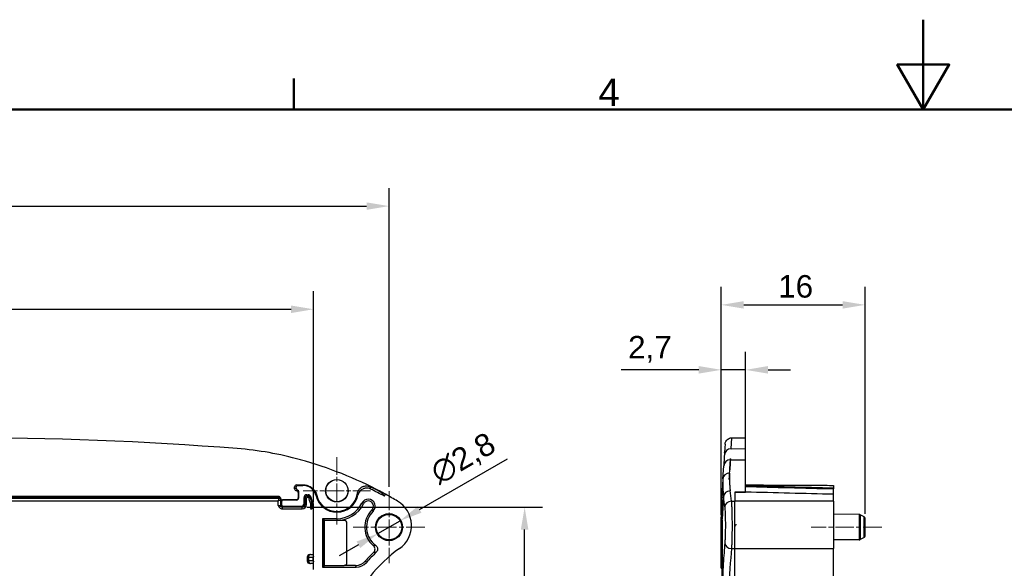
# Model space of a CAD drawing. Header units: millimetres. Extents: x 0 to 420, y 0 to 297.
# Tile 11 of 14: x 110 to 219, y 236 to 297. Entities that reach past the tile are written whole.
import ezdxf

# ---------------------------------------------------------------- set-up
doc = ezdxf.new("R2010")
doc.units = ezdxf.units.MM
doc.linetypes.add('CHAIN', pattern=[0.3543, 0.2362, -0.0295, 0.0591, -0.0295])
doc.layers.get('0').update_dxf_attribs({"lineweight": 25})
for name, color, linetype, lineweight in [('Bordo_0', 7, 'Continuous', 50), ('Bordo_2', 7, 'Continuous', 50), ('Quote(ISO)', 7, 'Continuous', 25), ('Spigoli tangenti visibili(ISO)', 7, 'Continuous', 25)]:
    doc.layers.add(name, color=color, linetype=linetype, lineweight=lineweight)
for name, color, linetype, lineweight, true_color in [('Centro(ISO)', 137, 'Continuous', 18, 0x408080), ("Linea d'asse(ISO)", 137, 'Continuous', 18, 0x408080), ('Spigoli visibili(ISO)', 176, 'Continuous', 25, 0x000080)]:
    doc.layers.add(name, color=color, linetype=linetype, lineweight=lineweight, true_color=true_color)
doc.styles.add('Bordo_1', font='arial.ttf')
doc.styles.add('Federico-Quote', font='arial.ttf')
doc.dimstyles.new('X.XXX', dxfattribs={"dimtxt": 2.5, "dimasz": 2.5, "dimexe": 2, "dimexo": 0.5, "dimgap": 0.762, "dimtad": 1, "dimdec": 1, "dimrnd": 1e-08, "dimtxsty": 'Federico-Quote', "dimcen": 0.09, "dimdle": 10, "dimclrd": 7, "dimclre": 7, "dimclrt": 7, "dimazin": 2, "dimtfac": 1, "dimtmove": 0, "dimatfit": 3, "dimfxl": 1, "dimtolj": 1, "dimlwd": 25, "dimlwe": 25, "dimarcsym": 0})

# ---------------------------------------------------------------- blocks, each defined once
blk = doc.blocks.new('Borders Bordo di default')
at = {"layer": 'Bordo_0'}
blk.add_line((140, 287), (140, 290.45), dxfattribs=at)
at = {"layer": 'Bordo_0', "flags": 128}
for points in [[(210, 297), (210, 287), (207.11, 292), (212.89, 292), (210, 287)], [(10, 10), (10, 287), (410, 287), (410, 10), (10, 10)]]:
    blk.add_lwpolyline(points, dxfattribs=at)
at = {"layer": 'Bordo_2', "insert": (173.87, 287.4), "char_height": 3.05, "attachment_point": 7, "style": 'Bordo_1'}
blk.add_mtext('4', dxfattribs=at)
blk = doc.blocks.new('*D9')
at = {"layer": 'Defpoints', "color": 0, "linetype": 'Continuous', "transparency": 16777216}
for p in [(150.59, 276.26), (54.59, 244.42), (150.59, 244.54)]:
    blk.add_point(p, dxfattribs=at)
at = {"layer": 'Quote(ISO)', "color": 7, "linetype": 'Continuous', "lineweight": 25, "transparency": 16777216}
for p, q in [((54.59, 244.92), (54.59, 278.26)), ((150.59, 245.04), (150.59, 278.26)), ((57.09, 276.26), (148.09, 276.26))]:
    blk.add_line(p, q, dxfattribs=at)
at = {"layer": 'Quote(ISO)', "color": 7, "linetype": 'Continuous', "transparency": 16777216}
for points in [[(57.09, 276.67), (57.09, 275.84), (54.59, 276.26)], [(148.09, 276.67), (148.09, 275.84), (150.59, 276.26)]]:
    blk.add_solid(points, dxfattribs=at)
at = {"layer": 'Quote(ISO)', "color": 7, "linetype": 'Continuous', "lineweight": 25, "transparency": 16777216, "insert": (100.8, 279.57), "char_height": 2.5, "attachment_point": 1, "style": 'Federico-Quote'}
blk.add_mtext('\\A1;96', dxfattribs=at)
blk = doc.blocks.new('*D10')
at = {"layer": 'Defpoints', "color": 0, "linetype": 'Continuous', "transparency": 16777216}
for p in [(142.19, 264.78), (62.99, 242.78), (142.19, 242.78)]:
    blk.add_point(p, dxfattribs=at)
at = {"layer": 'Quote(ISO)', "color": 7, "linetype": 'Continuous', "lineweight": 25, "transparency": 16777216}
for p, q in [((62.99, 243.28), (62.99, 266.78)), ((142.19, 243.28), (142.19, 266.78)), ((65.49, 264.78), (139.69, 264.78))]:
    blk.add_line(p, q, dxfattribs=at)
at = {"layer": 'Quote(ISO)', "color": 7, "linetype": 'Continuous', "transparency": 16777216}
for points in [[(65.49, 265.2), (65.49, 264.36), (62.99, 264.78)], [(139.69, 265.2), (139.69, 264.36), (142.19, 264.78)]]:
    blk.add_solid(points, dxfattribs=at)
at = {"layer": 'Quote(ISO)', "color": 7, "linetype": 'Continuous', "lineweight": 25, "transparency": 16777216, "insert": (99.36, 268.55), "char_height": 2.5, "attachment_point": 1, "style": 'Federico-Quote'}
blk.add_mtext('\\A1;79,2', dxfattribs=at)
blk = doc.blocks.new('*D11')
at = {"layer": 'Defpoints', "color": 0, "linetype": 'Continuous', "transparency": 16777216}
for p in [(151.82, 241.25), (149.36, 239.83)]:
    blk.add_point(p, dxfattribs=at)
at = {"layer": 'Quote(ISO)', "color": 7, "linetype": 'Continuous', "lineweight": 25, "transparency": 16777216}
for p, q in [((153.98, 242.5), (163.77, 248.15)), ((149.36, 239.83), (151.82, 241.25)), ((147.19, 238.58), (145.03, 237.33))]:
    blk.add_line(p, q, dxfattribs=at)
at = {"layer": 'Quote(ISO)', "color": 7, "linetype": 'Continuous', "transparency": 16777216}
for points in [[(153.78, 242.86), (154.19, 242.14), (151.82, 241.25)], [(146.98, 238.94), (147.4, 238.22), (149.36, 239.83)]]:
    blk.add_solid(points, dxfattribs=at)
at = {"layer": 'Quote(ISO)', "color": 7, "linetype": 'Continuous', "lineweight": 25, "transparency": 16777216, "insert": (154.88, 247.46), "char_height": 2.5, "attachment_point": 1, "rotation": 30, "style": 'Federico-Quote'}
blk.add_mtext('\\A1;∅2,8', dxfattribs=at)
blk = doc.blocks.new('*D16')
at = {"layer": 'Defpoints', "color": 0, "linetype": 'Continuous', "transparency": 16777216}
for p in [(140.94, 242.76), (165.67, 242.76), (142.35, 177.37)]:
    blk.add_point(p, dxfattribs=at)
at = {"layer": 'Quote(ISO)', "color": 7, "linetype": 'Continuous', "lineweight": 25, "transparency": 16777216}
for p, q in [((141.44, 242.76), (167.67, 242.76)), ((165.67, 179.87), (165.67, 240.26)), ((142.85, 177.37), (167.67, 177.37))]:
    blk.add_line(p, q, dxfattribs=at)
at = {"layer": 'Quote(ISO)', "color": 7, "linetype": 'Continuous', "transparency": 16777216}
for points in [[(165.25, 240.26), (166.09, 240.26), (165.67, 242.76)], [(165.25, 179.87), (166.09, 179.87), (165.67, 177.37)]]:
    blk.add_solid(points, dxfattribs=at)
at = {"layer": 'Quote(ISO)', "color": 7, "linetype": 'Continuous', "lineweight": 25, "transparency": 16777216, "insert": (161.9, 206.82), "char_height": 2.5, "attachment_point": 1, "rotation": 90, "style": 'Federico-Quote'}
blk.add_mtext('\\A1;65,4', dxfattribs=at)
blk = doc.blocks.new('*D21')
at = {"layer": 'Defpoints', "color": 0, "linetype": 'Continuous', "transparency": 16777216}
for p in [(203.54, 265.27), (187.54, 241.41), (203.54, 241.52)]:
    blk.add_point(p, dxfattribs=at)
at = {"layer": 'Quote(ISO)', "color": 7, "linetype": 'Continuous', "lineweight": 25, "transparency": 16777216}
for p, q in [((187.54, 241.91), (187.54, 267.27)), ((203.54, 242.02), (203.54, 267.27)), ((190.04, 265.27), (201.04, 265.27))]:
    blk.add_line(p, q, dxfattribs=at)
at = {"layer": 'Quote(ISO)', "color": 7, "linetype": 'Continuous', "transparency": 16777216}
for points in [[(190.04, 265.68), (190.04, 264.85), (187.54, 265.27)], [(201.04, 265.68), (201.04, 264.85), (203.54, 265.27)]]:
    blk.add_solid(points, dxfattribs=at)
at = {"layer": 'Quote(ISO)', "color": 7, "linetype": 'Continuous', "lineweight": 25, "transparency": 16777216, "insert": (193.87, 268.58), "char_height": 2.5, "attachment_point": 1, "style": 'Federico-Quote'}
blk.add_mtext('\\A1;16', dxfattribs=at)
blk = doc.blocks.new('*D22')
at = {"layer": 'Defpoints', "color": 0, "linetype": 'Continuous', "transparency": 16777216}
for p in [(187.54, 258.04), (190.24, 248.04), (187.54, 241.41)]:
    blk.add_point(p, dxfattribs=at)
at = {"layer": 'Quote(ISO)', "color": 7, "linetype": 'Continuous', "lineweight": 25, "transparency": 16777216}
for p, q in [((187.54, 241.91), (187.54, 260.04)), ((190.24, 248.54), (190.24, 260.04)), ((185.04, 258.04), (176.42, 258.04)), ((190.24, 258.04), (187.54, 258.04)), ((192.74, 258.04), (195.24, 258.04))]:
    blk.add_line(p, q, dxfattribs=at)
at = {"layer": 'Quote(ISO)', "color": 7, "linetype": 'Continuous', "transparency": 16777216}
for points in [[(185.04, 258.46), (185.04, 257.62), (187.54, 258.04)], [(192.74, 258.46), (192.74, 257.62), (190.24, 258.04)]]:
    blk.add_solid(points, dxfattribs=at)
at = {"layer": 'Quote(ISO)', "color": 7, "linetype": 'Continuous', "lineweight": 25, "transparency": 16777216, "insert": (177.18, 261.81), "char_height": 2.5, "attachment_point": 1, "style": 'Federico-Quote'}
blk.add_mtext('\\A1;2,7', dxfattribs=at)

msp = doc.modelspace()

# ---------------------------------------------------------------- linework, layer by layer
at = {"layer": 'Centro(ISO)', "linetype": 'CHAIN', "ltscale": 8.333956}
for p, q in [((144.787, 248.338), (144.787, 240.838)), ((148.537, 244.588), (141.037, 244.588))]:
    msp.add_line(p, q, dxfattribs=at)
at = {"layer": 'Centro(ISO)', "linetype": 'CHAIN', "ltscale": 8.88956}
for p, q in [((150.587, 244.538), (150.587, 236.538)), ((154.587, 240.538), (146.587, 240.538))]:
    msp.add_line(p, q, dxfattribs=at)
at = {"layer": "Linea d'asse(ISO)", "linetype": 'CHAIN', "ltscale": 8.726208}
msp.add_line((205.392, 240.538), (197.539, 240.538), dxfattribs=at)
at = {"layer": 'Spigoli tangenti visibili(ISO)'}
for p, q in [((188.629, 249.262), (188.705, 250.475)), ((188.629, 249.262), (190.239, 249.276)), ((188.554, 248.025), (190.239, 248.039)), ((140.258, 244.987), (140.087, 245.038)), ((140.087, 244.788), (140.258, 244.874)), ((140.458, 245.187), (140.287, 245.238)), ((189.039, 244.439), (189.039, 243.429)), ((103.12, 243.985), (138.349, 243.985)), ((138.346, 243.785), (103.52, 243.785)), ((103.532, 243.773), (138.34, 243.773)), ((103.534, 243.473), (138.24, 243.473)), ((138.24, 242.961), (138.24, 243.473)), ((138.346, 243.785), (138.34, 243.773)), ((138.546, 243.585), (138.54, 243.573)), ((138.54, 242.965), (138.54, 243.573)), ((138.633, 243.354), (138.548, 243.388)), ((138.833, 243.554), (138.748, 243.588)), ((140.287, 243.588), (140.321, 243.554)), ((140.487, 243.788), (140.521, 243.754)), ((141.141, 243.841), (141.236, 243.746)), ((141.236, 243.064), (141.141, 243.159)), ((141.416, 243.746), (141.236, 243.746)), ((141.236, 243.746), (141.236, 243.064)), ((141.416, 243.064), (141.416, 243.746)), ((141.536, 244.046), (141.441, 244.141)), ((141.591, 244.046), (141.536, 244.046)), ((141.536, 243.866), (141.591, 243.866)), ((141.591, 244.141), (141.591, 244.046)), ((141.591, 243.866), (141.591, 244.046)), ((141.614, 243.848), (141.789, 243.889)), ((141.881, 243.91), (141.789, 243.889)), ((141.85, 243.178), (142.012, 243.256)), ((141.861, 243.13), (141.861, 242.594)), ((141.861, 243.13), (142.041, 243.13)), ((142.041, 242.594), (142.041, 243.13)), ((142.105, 243.281), (142.098, 243.277)), ((142.106, 243.279), (142.098, 243.277)), ((142.127, 243.15), (142.135, 243.152)), ((147.745, 243.125), (147.573, 243.21)), ((187.794, 243.914), (187.637, 241.412)), ((188.664, 243.426), (189.039, 243.429)), ((200.039, 243.429), (189.039, 243.429)), ((189.039, 238.153), (189.039, 243.429)), ((138.633, 243.059), (138.54, 242.965)), ((138.724, 242.584), (138.724, 242.764)), ((140.936, 242.764), (138.724, 242.764)), ((138.724, 242.584), (140.936, 242.584)), ((138.74, 242.765), (138.833, 242.859)), ((140.841, 242.859), (140.936, 242.764)), ((140.936, 242.584), (140.936, 242.764)), ((141.416, 243.064), (141.236, 243.064)), ((148.682, 242.451), (148.817, 242.315)), ((143.288, 241.193), (143.229, 241.194)), ((143.284, 241.393), (143.231, 241.394)), ((143.288, 241.393), (143.379, 241.441)), ((143.377, 241.441), (143.372, 241.441)), ((144.787, 241.48), (144.787, 241.288)), ((187.594, 241.646), (187.54, 241.647)), ((187.618, 241.412), (187.637, 241.412)), ((187.625, 241.044), (187.625, 236.559)), ((187.625, 241.044), (187.625, 241.044)), ((187.637, 233.597), (187.637, 241.412)), ((202.892, 241.944), (202.892, 239.133)), ((202.981, 241.922), (202.981, 239.154)), ((203.43, 239.383), (203.43, 241.694)), ((188.673, 238.156), (189.039, 238.153)), ((189.039, 225.857), (189.039, 238.153)), ((189.039, 238.153), (200.039, 238.153)), ((141.634, 237.182), (142.166, 237.192)), ((141.634, 237.182), (141.634, 236.794)), ((142.166, 236.785), (141.634, 236.794)), ((143.288, 236.384), (143.229, 236.383)), ((143.284, 236.184), (143.231, 236.183)), ((143.288, 236.184), (143.379, 236.136)), ((143.377, 236.136), (143.372, 236.135)), ((187.539, 235.957), (187.594, 235.957))]:
    msp.add_line(p, q, dxfattribs=at)
for centre, radius, start, end in [((141.536, 243.746), 0.12, 90.00218, 179.99564), ((141.591, 243.842), 0.204, 13.1436, 90), ((141.591, 243.842), 0.0238, 13.1436, 90), ((144.785, 244.588), 3.257, 193.1436, 205.66386), ((144.785, 244.588), 3.077, 193.1436, 205.66386)]:
    msp.add_arc(centre, radius, start, end, dxfattribs=at)
for centre, major_axis, ratio, start_param, end_param in [((188.636, 248.515), (-0.749, 0.047), 0.9969549, 4.7833449, 6.2831849), ((188.56, 247.303), (-0.749, 0.047), 0.9633661, 4.7812546, 6.2831852), ((186.381, 212.54), (2.256, 36.835), 0.00001, 5.8425617, 6.0260235), ((185.9, 204.849), (2.754, 44.818), 0.00001, 0.2630566, 0.3668205), ((188.47, 245.855), (-0.749, 0.047), 0.9305057, 4.7792093, 6.283185), ((129.038, 4283.004), (10.881, -4038.569), 0.0104961, 0.0086932, 0.0100058), ((128.188, 3912.266), (11.77, -3667.813), 0.0105065, 0.0099933, 0.0112202), ((140.306, 244.442), (0.191, -0.059), 0.9999294, 0.2982117, 1.6829408), ((140.388, 2267.935), (0.038, -2023.623), 0.0034909, 0.0087178, 0.0113381), ((144.557, 243.061), (0.452, 3.043), 0.8692916, 5.1828376, 5.2457215), ((143.773, 243.753), (-3.972, -2.948), 0.9264062, 2.6850488, 2.740043), ((238.039, 241.412), (-50.402, 3.15), 0.7064173, 0, 0.0882448), ((188.542, 243.914), (-0.745, -0.089), 0.885794, 4.6150976, 6.1483642), ((187.261, 204.566), (0, -45.084), 0.0613421, 2.6098878, 2.6627028), ((328.044, 243.827), (-216.87, 4.166), 0.0084399, 0.8824001, 0.9396069), ((138.24, 243.473), (-0.1, -0.3), 0.0000246, 3.1590528, 4.712379), ((138.24, 243.473), (-0.3, -0.1), 0.00001, 1.5708823, 3.132849), ((138.346, 243.985), (0, -0.2), 0.0174478, 0.0173646, 1.5707329), ((138.346, 243.585), (0.179, -0.089), 0.9998096, 0.4636933, 2.0343373), ((141.536, 243.746), (-0.212, -0.212), 0.9999848, 3.9270289, 5.4977491), ((141.536, 243.866), (0, 0.18), 0.0000254, 4.7124144, 6.2744587), ((141.837, 243.15), (0.065, -0.283), 0.9999599, 1.3438707, 1.7977219), ((186.519, 204.565), (0, -44.336), 0.0623783, 2.6099238, 2.6627373), ((188.67, 242.78), (-0.746, -0.079), 0.8602829, 4.6301407, 6.1604942), ((138.24, 242.966), (-0.3, 0), 0.0145448, 1.5707963, 3.132866), ((138.74, 242.965), (-0.141, 0.141), 0.9999239, 0.7854374, 2.3561576), ((138.24, 242.766), (0.5, 0), 0.0087269, 6.0339818, 6.2744586), ((140.936, 243.064), (0.339, -0.339), 0.9999239, 5.4978252, 7.0685454), ((140.936, 243.064), (0.212, -0.212), 0.9998325, 5.4978252, 7.0685454), ((187.894, 241.645), (-0.008, -0.3), 0.9989189, 4.7338607, 5.0418567), ((187.894, 241.645), (-0.008, -0.3), 0.9989191, 5.0668213, 5.0669419), ((187.918, 241.412), (-0.3, -0.013), 0.6113738, 6.2124836, 6.2829477), ((188.68, 238.77), (-0.747, 0.067), 0.8189202, 0.1089014, 1.6352526), ((189.236, 225.857), (0, 14.998), 0.0656238, 0.6093722, 1.0569576), ((141.987, 237.185), (-0.5, -0.003), 0.00001, 0.0021572, 0.787028), ((141.987, 236.792), (-0.5, 0.003), 0.00001, 5.4968124, 6.2817423), ((141.846, 237.182), (-0.005, 0.3), 0.7070529, 0, 1.5584553), ((141.846, 236.794), (-0.005, -0.3), 0.7070529, 4.72473, 6.2831849), ((187.925, 236.559), (-0.3, 0), 0.00001, 6.2248831, 6.2832828), ((187.893, 235.958), (-0.008, 0.3), 0.9989187, 1.2372654, 1.5446447), ((187.893, 235.958), (-0.008, 0.3), 0.9989177, 1.212474, 1.2125553)]:
    msp.add_ellipse(centre, major_axis=major_axis, ratio=ratio, start_param=start_param, end_param=end_param, dxfattribs=at)
for points, knots in [([(188.463, 246.553), (188.453, 246.383), (188.447, 246.213), (188.447, 246.044), (188.446, 245.875), (188.45, 245.706), (188.457, 245.54), (188.464, 245.374), (188.475, 245.21), (188.488, 245.05), (188.502, 244.889), (188.518, 244.732), (188.536, 244.579)], [0, 0, 0, 0, 0.25, 0.25, 0.25, 0.5, 0.5, 0.5, 0.75, 0.75, 0.75, 1, 1, 1, 1]), ([(187.721, 245.901), (187.71, 245.73), (187.705, 245.559), (187.704, 245.388), (187.703, 245.218), (187.707, 245.048), (187.714, 244.881), (187.721, 244.714), (187.732, 244.549), (187.746, 244.387), (187.759, 244.225), (187.775, 244.067), (187.794, 243.914)], [0, 0, 0, 0, 0.25, 0.25, 0.25, 0.5, 0.5, 0.5, 0.75, 0.75, 0.75, 1, 1, 1, 1]), ([(140.521, 244.498), (140.521, 244.495), (140.52, 244.492), (140.519, 244.489), (140.518, 244.486), (140.517, 244.483), (140.516, 244.479), (140.515, 244.474), (140.514, 244.469), (140.512, 244.463), (140.512, 244.462), (140.512, 244.461), (140.511, 244.46), (140.509, 244.454), (140.508, 244.448), (140.506, 244.442)], [0, 0, 0, 0, 0.15740825, 0.15740825, 0.15740825, 0.33333333, 0.33333333, 0.33333333, 0.61762441, 0.61762441, 0.61762441, 0.66666667, 0.66666667, 0.66666667, 1, 1, 1, 1]), ([(141.083, 245.238), (141.079, 245.235), (141.075, 245.232), (141.07, 245.229), (141.069, 245.228), (141.067, 245.227), (141.066, 245.226), (141.06, 245.222), (141.054, 245.218), (141.047, 245.214), (141.047, 245.214), (141.047, 245.214), (141.047, 245.214), (141.041, 245.21), (141.035, 245.205), (141.028, 245.201), (141.026, 245.2), (141.024, 245.198), (141.022, 245.197), (141.017, 245.194), (141.013, 245.19), (141.008, 245.187)], [0, 0, 0, 0, 0.1894658, 0.1894658, 0.1894658, 0.25, 0.25, 0.25, 0.5, 0.5, 0.5, 0.5073101, 0.5073101, 0.5073101, 0.75, 0.75, 0.75, 0.825389, 0.825389, 0.825389, 1, 1, 1, 1]), ([(138.54, 243.573), (138.54, 243.599), (138.534, 243.625), (138.524, 243.649), (138.514, 243.673), (138.5, 243.695), (138.481, 243.714), (138.463, 243.732), (138.44, 243.747), (138.416, 243.757), (138.392, 243.767), (138.366, 243.773), (138.34, 243.773)], [0, 0, 0, 0, 0.25, 0.25, 0.25, 0.5, 0.5, 0.5, 0.75, 0.75, 0.75, 1, 1, 1, 1]), ([(141.85, 243.178), (141.853, 243.171), (141.856, 243.163), (141.86, 243.147), (141.861, 243.139), (141.861, 243.13)], [-0.0049166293, -0.0049166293, -0.0049166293, -0.0049166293, -0.0024583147, -0.0024583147, 0, 0, 0, 0]), ([(142.098, 243.277), (142.081, 243.273), (142.064, 243.269), (142.036, 243.262), (142.024, 243.259), (142.012, 243.256)], [0.12321719, 0.12321719, 0.12321719, 0.12321719, 0.70217233, 0.70217233, 1.11120162, 1.11120162, 1.11120162, 1.11120162]), ([(142.041, 243.13), (142.041, 243.152), (142.038, 243.174), (142.029, 243.216), (142.021, 243.236), (142.012, 243.256)], [0, 0, 0, 0, 0.0024583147, 0.0024583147, 0.0049166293, 0.0049166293, 0.0049166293, 0.0049166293]), ([(142.041, 243.13), (142.053, 243.133), (142.064, 243.136), (142.093, 243.142), (142.11, 243.146), (142.127, 243.15)], [-1.11120162, -1.11120162, -1.11120162, -1.11120162, -0.70217233, -0.70217233, -0.12321719, -0.12321719, -0.12321719, -0.12321719]), ([(142.545, 244.074), (142.541, 244.072), (142.536, 244.069), (142.531, 244.067), (142.53, 244.066), (142.528, 244.066), (142.527, 244.065), (142.521, 244.062), (142.514, 244.059), (142.508, 244.056), (142.508, 244.055), (142.508, 244.055), (142.507, 244.055), (142.501, 244.052), (142.495, 244.049), (142.488, 244.046), (142.486, 244.045), (142.484, 244.044), (142.482, 244.042), (142.477, 244.04), (142.472, 244.038), (142.467, 244.035)], [0, 0, 0, 0, 0.1900188, 0.1900188, 0.1900188, 0.25, 0.25, 0.25, 0.5, 0.5, 0.5, 0.5078328, 0.5078328, 0.5078328, 0.75, 0.75, 0.75, 0.8258788, 0.8258788, 0.8258788, 1, 1, 1, 1]), ([(188.664, 243.426), (188.673, 243.308), (188.691, 243.028), (188.712, 242.494), (188.728, 241.873), (188.736, 241.196), (188.738, 240.496), (188.732, 239.808), (188.718, 239.164), (188.699, 238.597), (188.682, 238.289), (188.673, 238.156)], [0.00000001, 0.00000001, 0.00000001, 0.00000001, 0.11111111, 0.22222222, 0.33333333, 0.44444444, 0.55555556, 0.66666667, 0.77777778, 0.88888889, 1, 1, 1, 1]), ([(138.24, 242.961), (138.273, 242.903), (138.306, 242.844), (138.372, 242.758), (138.399, 242.728), (138.43, 242.701), (138.47, 242.666), (138.516, 242.636), (138.616, 242.596), (138.671, 242.584), (138.724, 242.584)], [-0.064479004, -0.064479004, -0.064479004, -0.064479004, -0.044311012, -0.044311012, -0.032239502, -0.032239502, -0.032239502, -0.016119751, -0.016119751, 0, 0, 0, 0]), ([(138.724, 242.764), (138.694, 242.764), (138.664, 242.77), (138.603, 242.791), (138.572, 242.807), (138.539, 242.825), (138.514, 242.839), (138.487, 242.855), (138.398, 242.9), (138.322, 242.93), (138.24, 242.961)], [0, 0, 0, 0, 0.016119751, 0.016119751, 0.032239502, 0.032239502, 0.032239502, 0.044311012, 0.044311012, 0.064479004, 0.064479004, 0.064479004, 0.064479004]), ([(187.922, 242.78), (187.929, 242.706), (187.937, 242.622), (187.943, 242.528), (187.945, 242.507), (187.946, 242.486), (187.948, 242.464), (187.955, 242.359), (187.961, 242.243), (187.967, 242.118), (187.968, 242.099), (187.969, 242.08), (187.969, 242.061), (187.975, 241.927), (187.98, 241.783), (187.984, 241.633), (187.984, 241.619), (187.984, 241.606), (187.985, 241.593), (187.989, 241.433), (187.991, 241.268), (187.993, 241.099), (187.993, 241.093), (187.993, 241.087), (187.993, 241.081), (187.995, 240.907), (187.995, 240.729), (187.994, 240.553), (187.994, 240.376), (187.992, 240.201), (187.988, 240.032), (187.988, 240.022), (187.988, 240.011), (187.988, 240), (187.985, 239.843), (187.981, 239.69), (187.975, 239.546), (187.975, 239.529), (187.974, 239.512), (187.974, 239.495), (187.968, 239.36), (187.963, 239.234), (187.956, 239.118), (187.955, 239.097), (187.954, 239.077), (187.952, 239.056), (187.946, 238.951), (187.939, 238.856), (187.931, 238.77)], [0, 0, 0, 0, 0.0910923, 0.0910923, 0.0910923, 0.1111111, 0.1111111, 0.1111111, 0.2077695, 0.2077695, 0.2077695, 0.2222222, 0.2222222, 0.2222222, 0.3242349, 0.3242349, 0.3242349, 0.3333333, 0.3333333, 0.3333333, 0.4407211, 0.4407211, 0.4407211, 0.4444444, 0.4444444, 0.4444444, 0.5555556, 0.5555556, 0.5555556, 0.6666667, 0.6666667, 0.6666667, 0.6736706, 0.6736706, 0.6736706, 0.7777778, 0.7777778, 0.7777778, 0.7901367, 0.7901367, 0.7901367, 0.8888889, 0.8888889, 0.8888889, 0.9067862, 0.9067862, 0.9067862, 1, 1, 1, 1]), ([(187.594, 241.646), (187.597, 241.646), (187.603, 241.627), (187.611, 241.544), (187.616, 241.461), (187.618, 241.412)], [0, 0, 0, 0, 0.33333333, 0.66666667, 0.99999987, 0.99999987, 0.99999987, 0.99999987]), ([(187.931, 238.77), (187.901, 238.434), (187.843, 237.711), (187.765, 236.47), (187.695, 235.095), (187.655, 234.109), (187.637, 233.597)], [0, 0, 0, 0, 0.25, 0.5, 0.75, 0.99999998, 0.99999998, 0.99999998, 0.99999998]), ([(149.117, 238.507), (149.109, 238.506), (149.101, 238.504), (149.093, 238.503), (149.08, 238.501), (149.067, 238.499), (149.054, 238.497), (149.039, 238.495), (149.023, 238.493), (149.007, 238.491), (149.002, 238.49), (148.996, 238.489), (148.99, 238.488), (148.968, 238.485), (148.946, 238.482), (148.923, 238.479), (148.921, 238.479), (148.919, 238.479), (148.916, 238.478), (148.895, 238.476), (148.874, 238.473), (148.851, 238.47)], [0, 0, 0, 0, 0.0953536, 0.0953536, 0.0953536, 0.25, 0.25, 0.25, 0.4342077, 0.4342077, 0.4342077, 0.5, 0.5, 0.5, 0.75, 0.75, 0.75, 0.7735469, 0.7735469, 0.7735469, 1, 1, 1, 1]), ([(149.166, 237.738), (149.157, 237.737), (149.149, 237.737), (149.14, 237.736), (149.126, 237.736), (149.112, 237.735), (149.098, 237.734), (149.081, 237.734), (149.064, 237.733), (149.046, 237.732), (149.04, 237.732), (149.034, 237.732), (149.028, 237.732), (149.004, 237.731), (148.98, 237.73), (148.955, 237.73), (148.952, 237.729), (148.95, 237.729), (148.948, 237.729), (148.925, 237.729), (148.901, 237.728), (148.877, 237.728)], [0, 0, 0, 0, 0.0953536, 0.0953536, 0.0953536, 0.25, 0.25, 0.25, 0.4342077, 0.4342077, 0.4342077, 0.5, 0.5, 0.5, 0.75, 0.75, 0.75, 0.7735469, 0.7735469, 0.7735469, 1, 1, 1, 1]), ([(148.074, 236.607), (148.071, 236.614), (148.068, 236.62), (148.065, 236.627), (148.061, 236.635), (148.057, 236.643), (148.053, 236.651), (148.046, 236.666), (148.038, 236.681), (148.031, 236.696), (148.023, 236.711), (148.016, 236.727), (148.008, 236.743), (148.006, 236.746), (148.005, 236.748), (148.004, 236.751), (147.997, 236.765), (147.99, 236.779), (147.983, 236.794)], [0, 0, 0, 0, 0.1121377, 0.1121377, 0.1121377, 0.25, 0.25, 0.25, 0.5, 0.5, 0.5, 0.75, 0.75, 0.75, 0.7873826, 0.7873826, 0.7873826, 1, 1, 1, 1]), ([(187.625, 236.559), (187.625, 236.494), (187.624, 236.372), (187.619, 236.201), (187.612, 236.066), (187.603, 235.979), (187.597, 235.958), (187.594, 235.958)], [0.00000002, 0.00000002, 0.00000002, 0.00000002, 0.2, 0.4, 0.6, 0.8, 1, 1, 1, 1]), ([(146.947, 236.096), (146.944, 236.103), (146.941, 236.11), (146.938, 236.116), (146.934, 236.124), (146.93, 236.133), (146.926, 236.141), (146.921, 236.153), (146.915, 236.165), (146.91, 236.178), (146.908, 236.181), (146.907, 236.184), (146.905, 236.187), (146.898, 236.203), (146.891, 236.219), (146.883, 236.236), (146.882, 236.239), (146.881, 236.241), (146.88, 236.244), (146.874, 236.258), (146.867, 236.273), (146.86, 236.288)], [0, 0, 0, 0, 0.1121377, 0.1121377, 0.1121377, 0.25, 0.25, 0.25, 0.4495533, 0.4495533, 0.4495533, 0.5, 0.5, 0.5, 0.75, 0.75, 0.75, 0.7873826, 0.7873826, 0.7873826, 1, 1, 1, 1])]:
    msp.add_open_spline(points, degree=3, knots=knots, dxfattribs=at)
for points in [[(138.548, 243.64), (138.547, 243.623), (138.547, 243.597), (138.546, 243.586), (138.546, 243.585)], [(187.618, 241.412), (187.62, 241.376), (187.622, 241.301), (187.625, 241.175), (187.625, 241.089), (187.625, 241.044)]]:
    msp.add_open_spline(points, degree=3, dxfattribs=at)
at = {"layer": 'Spigoli visibili(ISO)'}
for p, q in [((188.705, 250.475), (190.239, 250.488)), ((190.239, 249.276), (190.239, 250.488)), ((187.903, 248.806), (187.903, 248.806)), ((190.239, 248.039), (190.239, 249.276)), ((190.239, 244.451), (190.239, 248.039)), ((187.721, 245.901), (187.812, 247.349)), ((187.721, 245.901), (187.637, 244.562)), ((140.087, 244.788), (140.087, 245.038)), ((140.258, 244.874), (140.258, 244.987)), ((140.287, 245.238), (141.083, 245.238)), ((140.458, 245.187), (141.008, 245.187)), ((140.487, 244.388), (140.487, 243.788)), ((140.521, 244.498), (140.521, 243.754)), ((149.726, 244.401), (149.744, 244.435)), ((149.738, 244.436), (149.738, 244.451)), ((190.239, 244.451), (189.039, 244.439)), ((189.039, 244.439), (190.239, 244.439)), ((190.239, 244.451), (190.239, 244.435)), ((200.039, 244.192), (200.039, 244.807)), ((138.548, 243.388), (138.548, 243.64)), ((138.633, 243.354), (138.633, 243.059)), ((140.287, 243.588), (138.748, 243.588)), ((140.321, 243.554), (138.833, 243.554)), ((141.141, 243.159), (141.141, 243.841)), ((141.441, 244.141), (141.591, 244.141)), ((142.105, 243.281), (142.106, 243.279)), ((142.135, 243.152), (142.135, 242.781)), ((150.082, 243.976), (150.197, 244.192)), ((200.039, 243.429), (200.039, 244.192)), ((200.039, 243.429), (200.039, 238.153)), ((138.833, 242.859), (140.841, 242.859)), ((142.187, 242.588), (141.861, 242.594)), ((142.135, 242.781), (142.041, 242.594)), ((142.135, 242.781), (142.187, 242.78)), ((142.187, 235.834), (142.187, 242.78)), ((143.195, 241.48), (143.195, 236.096)), ((144.787, 241.48), (143.195, 241.48)), ((143.234, 241.442), (143.195, 241.48)), ((143.229, 241.144), (143.229, 236.433)), ((143.284, 241.391), (143.387, 241.288)), ((143.288, 241.193), (143.288, 236.384)), ((144.787, 241.288), (143.387, 241.288)), ((143.387, 241.288), (143.387, 236.288)), ((145.613, 241.288), (144.787, 241.288)), ((145.913, 236.588), (145.913, 240.988)), ((187.539, 241.567), (187.539, 241.647)), ((187.539, 241.492), (187.539, 241.53)), ((187.539, 235.957), (187.539, 241.412)), ((187.625, 241.044), (187.625, 236.559)), ((202.892, 241.944), (200.039, 241.969)), ((203.43, 241.694), (202.981, 241.922)), ((203.539, 239.561), (203.539, 241.516)), ((202.892, 239.133), (200.039, 239.108)), ((203.43, 239.383), (202.981, 239.154)), ((200.039, 235.04), (200.039, 238.153)), ((141.487, 237.181), (141.487, 236.795)), ((141.84, 237.482), (141.782, 237.481)), ((141.84, 237.482), (142.187, 237.488)), ((142.166, 236.785), (142.166, 237.192)), ((141.782, 236.495), (141.84, 236.494)), ((142.187, 236.488), (141.84, 236.494)), ((143.195, 236.096), (143.234, 236.135)), ((143.195, 236.096), (146.947, 236.096)), ((143.387, 236.288), (143.284, 236.185)), ((143.387, 236.288), (145.613, 236.288)), ((146.86, 236.288), (145.613, 236.288))]:
    msp.add_line(p, q, dxfattribs=at)
for centre, radius in [((144.787, 244.588), 1.25), ((144.787, 244.588), 1.233), ((150.587, 240.538), 1.5), ((150.587, 240.538), 1.422)]:
    msp.add_circle(centre, radius, dxfattribs=at)
for centre, radius, start, end in [((102.587, -149.512), 400, 85.5386, 94.4614), ((130.824, 212.388), 37, 74.48063, 85.5386), ((128.683, 204.68), 45, 62.10293, 74.48063), ((140.458, 244.874), 0.2, 179.99996, 249.99769), ((144.787, 244.588), 2.3, 192.92497, 352.02579), ((128.683, 204.68), 44.95, 62.08671, 63.84741), ((128.683, 204.68), 44.745, 61.42933, 63.65298), ((128.683, 204.68), 44.99, 61.43256, 62.08667), ((238.039, 241.412), 50.5, 176.42367, 179.7326), ((140.287, 243.788), 0.2, 269.99986, 0.00014), ((140.321, 243.754), 0.2, 269.99986, 0.00014), ((141.591, 243.842), 0.298, 13.1436, 90), ((144.785, 244.588), 2.982, 193.1436, 206.00477), ((144.787, 244.588), 2.386, 193.41238, 347.93384), ((144.787, 244.588), 3.108, 270, 333.67396), ((144.787, 244.588), 3.3, 270, 333.67396), ((148.269, 242.866), 0.777, 314.88846, 153.67396), ((148.269, 242.866), 0.585, 314.88846, 153.67396), ((128.683, 204.68), 44.99, 59.4618, 61.43256), ((149.948, 240.726), 3.139, 304.94134, 59.4618), ((150.587, 240.538), 2.7, 134.88846, 229.99159), ((150.587, 240.538), 2.508, 134.88846, 234.10044), ((187.84, 241.646), 0.3, 179.7326, 221.69525), ((202.89, 241.744), 0.2, 63.03547, 89.5), ((203.339, 241.516), 0.2, 0, 63.03547), ((202.89, 239.333), 0.2, 270.5, 296.96453), ((203.339, 239.561), 0.2, 296.96453, 0), ((160.337, 225.857), 16.5, 133.99106, 138.48169), ((160.337, 225.857), 16.308, 133.23709, 138.75926), ((160.337, 225.857), 15, 124.94134, 142.25137), ((141.787, 237.181), 0.3, 91.00001, 180), ((141.787, 236.795), 0.3, 180, 269), ((146.86, 237.788), 1.5, 269.99962, 318.48207), ((146.947, 237.596), 1.5, 269.99961, 318.75965), ((187.839, 235.957), 0.3, 138.15192, 179.92456)]:
    msp.add_arc(centre, radius, start, end, dxfattribs=at)
for centre, major_axis, ratio, start_param, end_param in [((140.287, 245.038), (-0.192, 0.057), 0.999834, 5.003866, 6.574571), ((140.287, 244.788), (-0.179, -0.089), 0.9998096, 5.8196443, 7.3902965), ((140.458, 244.987), (-0.192, 0.057), 0.999834, 5.003866, 6.574571), ((191.194, 204.68), (-858.451, 21.151), 0.0462551, 4.7032254, 4.7146419), ((138.748, 243.388), (-0.186, 0.074), 0.9999558, 5.0929032, 6.6636691), ((138.833, 243.354), (-0.186, 0.074), 0.9999558, 5.0929032, 6.6636691), ((140.841, 243.159), (0.212, -0.212), 0.9999239, 5.4978252, 7.0685454), ((141.441, 243.841), (-0.212, 0.212), 0.9999239, 5.4978252, 7.0685454), ((141.845, 243.152), (0.283, 0.065), 0.9999599, 6.0562597, 6.5101109), ((138.833, 243.059), (-0.141, -0.141), 0.9999239, 5.4978252, 7.0685454), ((141.861, 242.597), (0.18, -0.003), 0.0174497, 4.7126937, 6.2747634), ((143.234, 241.144), (0, 0.3), 0.0174603, 0.1159265, 1.5701761), ((143.284, 241.193), (0, 0.2), 0.0174498, 6.1478439, 6.2648635), ((143.284, 241.193), (0, 0.2), 0.0174498, 4.712389, 6.1316318), ((145.613, 240.988), (0.212, 0.212), 0.999315, 5.4981298, 7.0682409), ((187.918, 241.412), (-0.3, -0.013), 0.6113738, 6.2829477, 6.2832771), ((142.598, 237.195), (-0.432, -0.007), 0.6947112, 5.9557229, 6.2712607), ((142.598, 236.781), (-0.432, 0.007), 0.6947112, 0.0119246, 0.3274625), ((145.613, 236.588), (0.212, -0.212), 0.999315, 5.4981298, 7.0682409), ((143.234, 236.433), (0, 0.3), 0.0174603, 1.5714166, 3.0256661), ((143.284, 236.384), (0, -0.2), 0.0174498, 0.0183209, 0.1353413), ((143.284, 236.384), (0, -0.2), 0.0174498, 0.1515535, 1.5707963)]:
    msp.add_ellipse(centre, major_axis=major_axis, ratio=ratio, start_param=start_param, end_param=end_param, dxfattribs=at)
for points, knots in [([(187.963, 249.772), (187.963, 249.772), (187.957, 249.671), (187.944, 249.469), (187.944, 249.468), (187.944, 249.467), (187.944, 249.466), (187.934, 249.308), (187.92, 249.088), (187.903, 248.807)], [0.50000006, 0.50000006, 0.50000006, 0.50000006, 0.75, 0.75, 0.75, 0.75113277, 0.75113277, 0.75113277, 0.9464641, 0.9464641, 0.9464641, 0.9464641]), ([(187.963, 249.772), (187.965, 249.807), (187.97, 249.843), (187.985, 249.913), (187.994, 249.947), (188.03, 250.047), (188.064, 250.111), (188.148, 250.225), (188.199, 250.277), (188.312, 250.364), (188.375, 250.399), (188.525, 250.457), (188.616, 250.474), (188.705, 250.475)], [0, 0, 0, 0, 0.01075575, 0.01075575, 0.02129582, 0.02129582, 0.04262198, 0.04262198, 0.06394815, 0.06394815, 0.08527432, 0.08527432, 0.11208954, 0.11208954, 0.11208954, 0.11208954]), ([(187.903, 248.807), (187.903, 248.82), (187.904, 248.83), (187.906, 248.841), (187.906, 248.846), (187.907, 248.851), (187.907, 248.852), (187.907, 248.853), (187.907, 248.853), (187.907, 248.854), (187.907, 248.854), (187.907, 248.854), (187.907, 248.854), (187.907, 248.854), (187.907, 248.854), (187.907, 248.854), (187.907, 248.854), (187.907, 248.854), (187.907, 248.854), (187.907, 248.854), (187.907, 248.854), (187.907, 248.854), (187.907, 248.854), (187.907, 248.854), (187.907, 248.854), (187.907, 248.854), (187.907, 248.854), (187.907, 248.854), (187.907, 248.854), (187.907, 248.853), (187.907, 248.853), (187.907, 248.852), (187.907, 248.851), (187.907, 248.849), (187.906, 248.848), (187.906, 248.845), (187.906, 248.842), (187.905, 248.832), (187.904, 248.82), (187.903, 248.806), (187.903, 248.806), (187.903, 248.806)], [-0.016875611, -0.016875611, -0.016875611, -0.016875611, -0.010280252, -0.010280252, -0.007930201, -0.007930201, -0.007352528, -0.007352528, -0.007144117, -0.007144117, -0.00704683, -0.00704683, -0.0069909, -0.0069909, -0.006932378, -0.006932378, -0.006929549, -0.006929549, -0.006927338, -0.006927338, -0.006924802, -0.006924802, -0.006921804, -0.006921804, -0.006876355, -0.006876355, -0.006828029, -0.006828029, -0.006770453, -0.006770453, -0.006684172, -0.006684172, -0.006061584, -0.006061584, -0.005593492, -0.005593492, -0.004421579, -0.004421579, -0.000016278, -0.000016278, -0.000000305, -0.000000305, -0.000000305, -0.000000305]), ([(187.887, 248.561), (187.884, 248.502), (187.878, 248.42), (187.872, 248.313), (187.872, 248.311), (187.871, 248.308), (187.871, 248.305), (187.864, 248.195), (187.856, 248.06), (187.846, 247.901), (187.846, 247.898), (187.846, 247.895), (187.845, 247.892), (187.836, 247.735), (187.824, 247.554), (187.812, 247.349)], [0, 0, 0, 0, 0.3251975, 0.3251975, 0.3251975, 0.3333333, 0.3333333, 0.3333333, 0.6666667, 0.6666667, 0.6666667, 0.6729342, 0.6729342, 0.6729342, 1, 1, 1, 1]), ([(140.487, 244.388), (140.487, 244.401), (140.486, 244.414), (140.481, 244.441), (140.477, 244.454), (140.461, 244.49), (140.446, 244.512), (140.41, 244.548), (140.388, 244.563), (140.34, 244.583), (140.314, 244.588), (140.287, 244.588)], [-0.031496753, -0.031496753, -0.031496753, -0.031496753, -0.027587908, -0.027587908, -0.023432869, -0.023432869, -0.015715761, -0.015715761, -0.008001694, -0.008001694, -0.000000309, -0.000000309, -0.000000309, -0.000000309]), ([(140.39, 244.686), (140.408, 244.679), (140.426, 244.67), (140.458, 244.645), (140.473, 244.63), (140.497, 244.596), (140.506, 244.577), (140.518, 244.538), (140.521, 244.518), (140.521, 244.498)], [0.000000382, 0.000000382, 0.000000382, 0.000000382, 0.005933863, 0.005933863, 0.012241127, 0.012241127, 0.018469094, 0.018469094, 0.024481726, 0.024481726, 0.024481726, 0.024481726]), ([(142.467, 244.035), (142.429, 244.193), (142.366, 244.344), (142.188, 244.628), (142.072, 244.758), (141.802, 244.971), (141.649, 245.054), (141.332, 245.161), (141.17, 245.187), (141.008, 245.187)], [-0.20096918, -0.20096918, -0.20096918, -0.20096918, -0.15219491, -0.15219491, -0.10048444, -0.10048444, -0.04881216, -0.04881216, 0, 0, 0, 0]), ([(141.083, 245.238), (141.247, 245.238), (141.41, 245.212), (141.729, 245.103), (141.882, 245.02), (142.154, 244.803), (142.27, 244.673), (142.446, 244.386), (142.509, 244.233), (142.545, 244.074)], [0, 0, 0, 0, 0.0491019, 0.0491019, 0.10115945, 0.10115945, 0.15318413, 0.15318413, 0.20225415, 0.20225415, 0.20225415, 0.20225415]), ([(147.065, 244.269), (147.077, 244.359), (147.102, 244.447), (147.179, 244.622), (147.232, 244.708), (147.382, 244.881), (147.484, 244.961), (147.713, 245.079), (147.837, 245.115), (148.06, 245.135), (148.156, 245.13), (148.335, 245.095), (148.418, 245.067), (148.496, 245.028)], [0, 0, 0, 0, 0.02723766, 0.02723766, 0.05732068, 0.05732068, 0.09593889, 0.09593889, 0.13446006, 0.13446006, 0.1631628, 0.1631628, 0.18921976, 0.18921976, 0.18921976, 0.18921976]), ([(148.541, 244.777), (148.467, 244.814), (148.387, 244.841), (148.217, 244.878), (148.126, 244.884), (147.907, 244.871), (147.781, 244.838), (147.549, 244.726), (147.445, 244.649), (147.297, 244.486), (147.244, 244.41), (147.165, 244.252), (147.138, 244.172), (147.12, 244.09)], [-0.18238606, -0.18238606, -0.18238606, -0.18238606, -0.15733852, -0.15733852, -0.13009522, -0.13009522, -0.09140646, -0.09140646, -0.05295271, -0.05295271, -0.02522169, -0.02522169, 0, 0, 0, 0]), ([(190.239, 245.238), (190.808, 245.235), (191.385, 245.232), (191.967, 245.229), (192.154, 245.228), (192.341, 245.227), (192.529, 245.226), (193.303, 245.222), (194.086, 245.218), (194.89, 245.214), (194.913, 245.214), (194.936, 245.214), (194.959, 245.214), (195.742, 245.21), (196.544, 245.205), (197.376, 245.201), (197.634, 245.2), (197.896, 245.198), (198.159, 245.197), (198.771, 245.194), (199.398, 245.19), (200.039, 245.187)], [0, 0, 0, 0, 0.1893114, 0.1893114, 0.1893114, 0.25, 0.25, 0.25, 0.5, 0.5, 0.5, 0.5071938, 0.5071938, 0.5071938, 0.75, 0.75, 0.75, 0.8253085, 0.8253085, 0.8253085, 1, 1, 1, 1]), ([(200.039, 245.187), (200.039, 245.187), (200.039, 245.161), (200.039, 245.062), (200.039, 244.995), (200.039, 244.911)], [-0.200969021, -0.200969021, -0.200969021, -0.200969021, -0.152156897, -0.152156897, -0.108299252, -0.108299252, -0.108299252, -0.108299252]), ([(200.039, 244.911), (200.039, 244.911), (200.039, 244.904), (200.039, 244.872), (200.039, 244.845), (200.039, 244.807)], [-0.04602954, -0.04602954, -0.04602954, -0.04602954, -0.025306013, -0.025306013, 0, 0, 0, 0]), ([(138.349, 243.985), (138.361, 243.973), (138.373, 243.961), (138.384, 243.95), (138.399, 243.934), (138.414, 243.918), (138.428, 243.902), (138.432, 243.898), (138.435, 243.895), (138.438, 243.891), (138.459, 243.867), (138.477, 243.842), (138.492, 243.817), (138.496, 243.812), (138.499, 243.806), (138.502, 243.801), (138.515, 243.777), (138.526, 243.752), (138.534, 243.728), (138.543, 243.698), (138.548, 243.669), (138.548, 243.64)], [0, 0, 0, 0, 0.1057638, 0.1057638, 0.1057638, 0.25, 0.25, 0.25, 0.2847991, 0.2847991, 0.2847991, 0.5, 0.5, 0.5, 0.5451639, 0.5451639, 0.5451639, 0.75, 0.75, 0.75, 1, 1, 1, 1]), ([(187.539, 241.412), (187.539, 241.438), (187.539, 241.464), (187.539, 241.49), (187.539, 241.491), (187.539, 241.492), (187.539, 241.492)], [0, 0, 0, 0, 0.33333333, 0.33333333, 0.33333333, 0.34230812, 0.34230812, 0.34230812, 0.34230812]), ([(187.618, 241.4), (187.616, 241.446), (187.613, 241.486), (187.61, 241.53), (187.609, 241.543), (187.607, 241.56), (187.607, 241.566), (187.606, 241.571), (187.606, 241.571), (187.606, 241.571)], [0.00021401, 0.00021401, 0.00021401, 0.00021401, 0.017835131, 0.017835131, 0.026051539, 0.026051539, 0.033001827, 0.033001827, 0.036011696, 0.036011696, 0.036011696, 0.036011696]), ([(187.625, 241.044), (187.625, 241.105), (187.624, 241.167), (187.622, 241.282), (187.62, 241.337), (187.618, 241.389), (187.618, 241.394), (187.618, 241.399)], [0, 0, 0, 0, 0.018380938, 0.018380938, 0.036386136, 0.036386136, 0.038221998, 0.038221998, 0.038221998, 0.038221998]), ([(189.236, 240.792), (189.214, 240.791), (189.193, 240.788), (189.152, 240.773), (189.133, 240.763), (189.1, 240.737), (189.085, 240.721), (189.061, 240.686), (189.052, 240.666), (189.043, 240.635), (189.041, 240.625), (189.04, 240.609), (189.039, 240.604), (189.039, 240.596), (189.039, 240.594), (189.039, 240.592), (189.039, 240.592), (189.039, 240.592), (189.039, 240.592), (189.039, 240.592), (189.039, 240.592), (189.039, 240.592)], [0, 0, 0, 0, 0.006421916, 0.006421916, 0.012792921, 0.012792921, 0.019165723, 0.019165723, 0.025538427, 0.025538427, 0.028693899, 0.028693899, 0.030288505, 0.030288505, 0.03088609, 0.03088609, 0.030954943, 0.030954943, 0.031034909, 0.031034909, 0.031238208, 0.031238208, 0.031238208, 0.031238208]), ([(148.877, 237.728), (148.904, 237.753), (148.928, 237.782), (148.97, 237.846), (148.987, 237.882), (149.022, 237.98), (149.032, 238.045), (149.027, 238.173), (149.012, 238.236), (148.969, 238.329), (148.949, 238.362), (148.904, 238.421), (148.879, 238.447), (148.851, 238.47)], [-0.083932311, -0.083932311, -0.083932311, -0.083932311, -0.072807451, -0.072807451, -0.060906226, -0.060906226, -0.041527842, -0.041527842, -0.022338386, -0.022338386, -0.010740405, -0.010740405, -0.000000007, -0.000000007, -0.000000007, -0.000000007]), ([(149.117, 238.507), (149.149, 238.484), (149.178, 238.457), (149.232, 238.394), (149.255, 238.357), (149.302, 238.261), (149.318, 238.198), (149.326, 238.07), (149.318, 238.005), (149.284, 237.903), (149.265, 237.865), (149.22, 237.795), (149.195, 237.765), (149.166, 237.738)], [0, 0, 0, 0, 0.011897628, 0.011897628, 0.024812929, 0.024812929, 0.044095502, 0.044095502, 0.063378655, 0.063378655, 0.076293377, 0.076293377, 0.088191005, 0.088191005, 0.088191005, 0.088191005]), ([(187.606, 236.033), (187.606, 236.033), (187.606, 236.033), (187.606, 236.037), (187.607, 236.042), (187.609, 236.059), (187.61, 236.074), (187.613, 236.115), (187.615, 236.145), (187.619, 236.219), (187.62, 236.265), (187.623, 236.367), (187.624, 236.425), (187.625, 236.508), (187.625, 236.533), (187.625, 236.559)], [0.04621489, 0.04621489, 0.04621489, 0.04621489, 0.04880788, 0.04880788, 0.055258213, 0.055258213, 0.065215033, 0.065215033, 0.078892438, 0.078892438, 0.095328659, 0.095328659, 0.11286366, 0.11286366, 0.120507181, 0.120507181, 0.120507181, 0.120507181])]:
    msp.add_open_spline(points, degree=3, knots=knots, dxfattribs=at)
for points in [[(187.903, 248.806), (187.898, 248.729), (187.893, 248.647), (187.887, 248.561)], [(149.726, 244.401), (149.845, 244.26), (149.964, 244.119), (150.082, 243.976)], [(190.239, 245.162), (193.506, 245.077), (196.772, 244.994), (200.039, 244.911)], [(143.234, 241.442), (143.241, 241.442), (143.257, 241.442), (143.278, 241.442), (143.297, 241.442), (143.315, 241.442), (143.332, 241.441), (143.348, 241.441), (143.361, 241.441), (143.377, 241.441), (143.379, 241.441), (143.379, 241.441)], [(187.539, 241.53), (187.539, 241.542), (187.539, 241.554), (187.539, 241.567)], [(143.379, 236.136), (143.379, 236.136), (143.377, 236.136), (143.362, 236.135), (143.349, 236.135), (143.333, 236.135), (143.317, 236.135), (143.298, 236.135), (143.279, 236.135), (143.257, 236.135), (143.242, 236.135), (143.234, 236.135)]]:
    msp.add_open_spline(points, degree=3, dxfattribs=at)

# ---------------------------------------------------------------- block references
msp.add_blockref('Borders Bordo di default', (0, 0))

# ---------------------------------------------------------------- dimensions: what is measured, and where the dimension line sits
at = {"layer": 'Quote(ISO)', "color": 7, "linetype": 'Continuous', "lineweight": 25}
for base, p1, p2, angle, override, picture, middle in [((150.587, 276.256), (54.587, 244.422), (150.587, 244.538), 180, {"dimdec": 1, "dimtp": 0, "dimtm": 0, "dimtdec": 2, "dimtofl": 0, "dimatfit": 1}, '*D9', (102.587, 276.256)), ((142.187, 264.78), (62.987, 242.78), (142.187, 242.78), 180, {"dimdec": 1, "dimtp": 0, "dimtm": 0, "dimtdec": 2, "dimtofl": 0, "dimatfit": 1}, '*D10', (102.587, 264.78)), ((187.539, 258.039), (190.239, 248.039), (187.539, 241.412), 180, {"dimdec": 1, "dimtp": 0, "dimtm": 0, "dimtdec": 2, "dimtofl": 1, "dimatfit": 1}, '*D22', (179.48, 258.039)), ((165.671, 242.764), (142.35, 177.371), (140.936, 242.764), 90, {"dimdec": 1, "dimtp": 0, "dimtm": 0, "dimtdec": 2, "dimtofl": 0, "dimatfit": 1}, '*D16', (165.671, 210.068))]:
    dim = msp.add_linear_dim(base=base, p1=p1, p2=p2, angle=angle, dimstyle='X.XXX', override=override, dxfattribs=at)
    dim.commit()
    dim.dimension.update_dxf_attribs({"geometry": picture, "text_midpoint": middle, "dimtype": 160})
dim = msp.add_linear_dim(base=(203.539, 265.267), p1=(187.539, 241.412), p2=(203.539, 241.516), dimstyle='X.XXX', override={"dimdec": 1, "dimtp": 0, "dimtm": 0, "dimtdec": 2, "dimtofl": 0, "dimatfit": 1}, dxfattribs=at)
dim.commit()
dim.dimension.update_dxf_attribs({"geometry": '*D21', "text_midpoint": (195.539, 265.267), "dimtype": 160})
dim = msp.add_diameter_dim_2p(p1=(149.355, 239.827), p2=(151.819, 241.25), dimstyle='X.XXX', override={"dimdec": 1, "dimlfac": 1, "dimtp": 0, "dimtm": 0, "dimtdec": 2, "dimatfit": 2}, dxfattribs=at)
dim.commit()
dim.dimension.update_dxf_attribs({"geometry": '*D11', "text_midpoint": (159.96, 245.95), "dimtype": 163})

doc.saveas('drawing.dxf')
